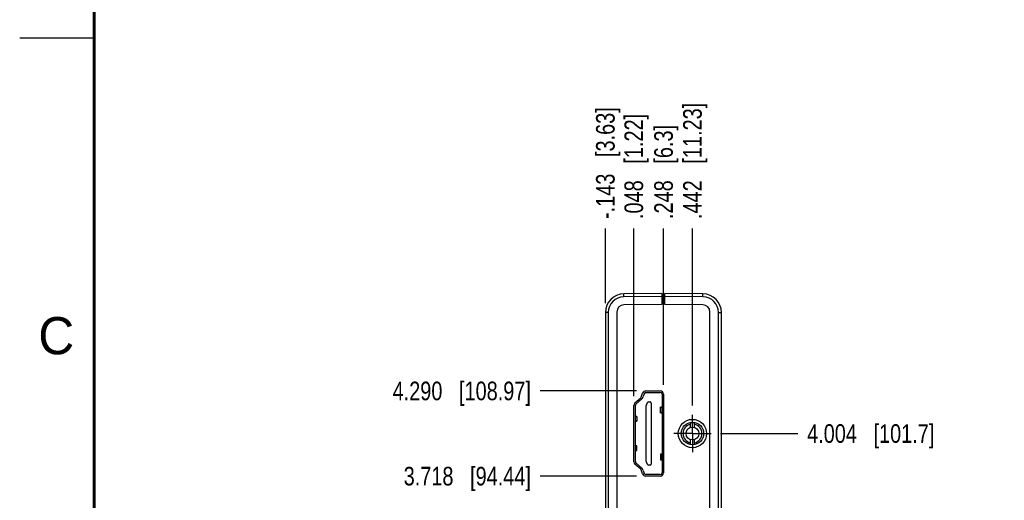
# Model space of a CAD drawing. Header units: inches. Extents: x 0 to 22, y 0 to 17.
# Tile 5 of 61: x 0 to 6.6, y 9.6 to 12.9. Entities that reach past the tile are written whole.
import ezdxf

# ---------------------------------------------------------------- set-up
doc = ezdxf.new("R2010")
doc.units = ezdxf.units.IN
doc.header["$LTSCALE"] = 1.21
doc.header["$MEASUREMENT"] = 0
doc.linetypes.add('CENTER', pattern=[0.6, 0.375, -0.075, 0.075, -0.075])
doc.layers.get('0').update_dxf_attribs({"linetype": 'CONTINUOUS'})
doc.layers.add('02___PRT_ALL_AXES', color=7, linetype='CONTINUOUS')
doc.layers.add('DIMENSIONS', color=7, linetype='CONTINUOUS')
doc.styles.get("Standard").update_dxf_attribs({"font": 'txt', "width": 0.8})
doc.styles.add('TEXTSTYLE_2', font='txt')
doc.dimstyles.new('DIMSTYLE_2', dxfattribs={"dimtxt": 0.125, "dimasz": 0.18, "dimexe": 0.18, "dimexo": 0.0625, "dimgap": 0.09, "dimtad": 0, "dimtih": 1, "dimtoh": 1, "dimdec": 3, "dimzin": 4, "dimdsep": 46, "dimtxsty": 'STANDARD', "dimblk": '_FILLED', "dimblk1": '_FILLED', "dimblk2": '_FILLED', "dimcen": 0.09, "dimadec": 0, "dimazin": 0, "dimtp": 0.01, "dimtm": 0.01, "dimtfac": 1, "dimtdec": 3, "dimtofl": 0, "dimtmove": 0, "dimatfit": 3, "dimldrblk": '_FILLED', "dimfxl": 1, "dimtolj": 1, "dimtzin": 4, "dimarcsym": 0})

# ---------------------------------------------------------------- blocks, each defined once
blk = doc.blocks.new('*D12')
at = {"layer": 'DIMENSIONS', "color": 2, "linetype": 'CONTINUOUS'}
blk.add_line((4.7077, 10.0931), (5.228, 10.0931), dxfattribs=at)
at = {"layer": 'DIMENSIONS', "color": 2, "linetype": 'CONTINUOUS', "insert": (5.2905, 10.1556), "char_height": 0.125, "width": 1.325, "attachment_point": 1, "line_spacing_factor": 0.9}
blk.add_mtext('4.004{\\Ftxt.shx;\\W1.000000;\\H0.125000; }[101.7]', dxfattribs=at)
blk = doc.blocks.new('_FILLED')
at = {"color": 0, "linetype": 'BYBLOCK'}
blk.add_solid([(0, 0), (-1, 0.174), (-1, -0.174)], dxfattribs=at)
blk = doc.blocks.new('*D15')
at = {"layer": 'DIMENSIONS', "color": 2, "linetype": 'CONTINUOUS'}
blk.add_line((4.5201, 10.2807), (4.5201, 11.4705), dxfattribs=at)
at = {"layer": 'DIMENSIONS', "color": 2, "linetype": 'CONTINUOUS', "insert": (4.4576, 11.533), "char_height": 0.125, "width": 1.225, "attachment_point": 1, "rotation": 90, "line_spacing_factor": 0.9}
blk.add_mtext('.442{\\Ftxt.shx;\\W1.000000;\\H0.125000; }[11.23]', dxfattribs=at)
blk = doc.blocks.new('*D16')
at = {"layer": 'DIMENSIONS', "color": 2, "linetype": 'CONTINUOUS'}
blk.add_line((4.3259, 10.4195), (4.3259, 11.4705), dxfattribs=at)
at = {"layer": 'DIMENSIONS', "color": 2, "linetype": 'CONTINUOUS', "insert": (4.2634, 11.533), "char_height": 0.125, "width": 1.025, "attachment_point": 1, "rotation": 90, "line_spacing_factor": 0.9}
blk.add_mtext('.248{\\Ftxt.shx;\\W1.000000;\\H0.125000; }[6.3]', dxfattribs=at)
blk = doc.blocks.new('*D17')
at = {"layer": 'DIMENSIONS', "color": 2, "linetype": 'CONTINUOUS'}
blk.add_line((4.1259, 10.3446), (4.1259, 11.4705), dxfattribs=at)
at = {"layer": 'DIMENSIONS', "color": 2, "linetype": 'CONTINUOUS', "insert": (4.0634, 11.533), "char_height": 0.125, "width": 1.125, "attachment_point": 1, "rotation": 90, "line_spacing_factor": 0.9}
blk.add_mtext('.048{\\Ftxt.shx;\\W1.000000;\\H0.125000; }[1.22]', dxfattribs=at)
blk = doc.blocks.new('*D18')
at = {"layer": 'DIMENSIONS', "color": 2, "linetype": 'CONTINUOUS'}
blk.add_line((4.1436, 9.807), (3.4974, 9.807), dxfattribs=at)
at = {"layer": 'DIMENSIONS', "color": 2, "linetype": 'CONTINUOUS', "insert": (3.4349, 9.8695), "char_height": 0.125, "width": 1.325, "attachment_point": 3, "line_spacing_factor": 0.9}
blk.add_mtext('3.718{\\Ftxt.shx;\\W1.000000;\\H0.125000; }[94.44]', dxfattribs=at)
blk = doc.blocks.new('*D19')
at = {"layer": 'DIMENSIONS', "color": 2, "linetype": 'CONTINUOUS'}
blk.add_line((4.1436, 10.379), (3.4974, 10.379), dxfattribs=at)
at = {"layer": 'DIMENSIONS', "color": 2, "linetype": 'CONTINUOUS', "insert": (3.4349, 10.4415), "char_height": 0.125, "width": 1.425, "attachment_point": 3, "line_spacing_factor": 0.9}
blk.add_mtext('4.290{\\Ftxt.shx;\\W1.000000;\\H0.125000; }[108.97]', dxfattribs=at)
blk = doc.blocks.new('*D20')
at = {"layer": 'DIMENSIONS', "color": 2, "linetype": 'CONTINUOUS'}
blk.add_line((3.9349, 10.9683), (3.9349, 11.4705), dxfattribs=at)
at = {"layer": 'DIMENSIONS', "color": 2, "linetype": 'CONTINUOUS', "insert": (3.8724, 11.533), "char_height": 0.125, "width": 1.225, "attachment_point": 1, "rotation": 90, "line_spacing_factor": 0.9}
blk.add_mtext('-.143{\\Ftxt.shx;\\W1.000000;\\H0.125000; }[3.63]', dxfattribs=at)

msp = doc.modelspace()

# ---------------------------------------------------------------- linework, layer by layer
at = {"color": 2, "linetype": 'CONTINUOUS'}
msp.add_line((0, 12.75), (0.5, 12.75), dxfattribs=at)
at = {"color": 7, "linetype": 'CONTINUOUS'}
for p, q in [((4.3149, 11.033), (4.0588, 11.0308)), ((4.3149, 11.033), (4.3149, 10.9591)), ((4.3349, 10.996), (4.3149, 10.996)), ((4.3349, 10.9591), (4.3349, 11.033)), ((4.591, 11.0308), (4.3349, 11.033)), ((4.3149, 10.9591), (4.0595, 10.9569)), ((4.5903, 10.9569), (4.3349, 10.9591)), ((3.9349, 10.9058), (3.9349, 6.0942)), ((4.0119, 10.9089), (4.0119, 6.0911)), ((4.6379, 6.0911), (4.6379, 10.9089)), ((4.7149, 6.0942), (4.7149, 10.9058)), ((4.1333, 10.2986), (4.1723, 10.3329)), ((4.1773, 10.323), (4.1404, 10.2905)), ((4.1787, 10.3429), (4.1851, 10.3635)), ((4.1949, 10.3603), (4.1889, 10.3409)), ((4.2061, 10.379), (4.3039, 10.379)), ((4.2062, 10.3687), (4.3038, 10.3687)), ((4.3156, 10.3569), (4.3156, 9.8293)), ((4.3259, 10.357), (4.3259, 9.829)), ((4.1259, 9.9039), (4.1259, 10.2821)), ((4.1364, 9.9045), (4.1364, 10.2817)), ((4.2083, 10.2781), (4.2182, 10.301)), ((4.2083, 9.9081), (4.2083, 10.2781)), ((4.2255, 10.3057), (4.2358, 10.3057)), ((4.2437, 10.2978), (4.2437, 9.8884)), ((4.3049, 10.2315), (4.3049, 10.2697)), ((4.3145, 10.2713), (4.307, 10.2703)), ((4.3146, 10.2685), (4.3156, 10.2684)), ((4.1364, 10.2055), (4.1374, 10.2056)), ((4.145, 10.2076), (4.1375, 10.2088)), ((4.1471, 10.207), (4.1471, 10.1761)), ((4.307, 10.2309), (4.3145, 10.2299)), ((4.3156, 10.2327), (4.3146, 10.2327)), ((4.1374, 10.1775), (4.1364, 10.1775)), ((4.1375, 10.1742), (4.145, 10.1754)), ((4.5066, 10.1339), (4.5066, 10.1669)), ((4.5336, 10.1339), (4.5336, 10.1669)), ((4.1364, 10.0085), (4.1374, 10.0086)), ((4.145, 10.0108), (4.1375, 10.012)), ((4.1471, 9.9793), (4.1471, 10.0101)), ((4.5066, 10.0193), (4.5066, 10.0523)), ((4.5336, 10.0193), (4.5336, 10.0523)), ((4.1364, 9.9808), (4.1374, 9.9808)), ((4.1375, 9.9773), (4.145, 9.9786)), ((4.3049, 9.9547), (4.3049, 9.9165)), ((4.3145, 9.9563), (4.307, 9.9553)), ((4.3156, 9.9535), (4.3146, 9.9535)), ((4.1723, 9.8531), (4.1333, 9.8874)), ((4.1404, 9.8957), (4.1773, 9.8632)), ((4.2182, 9.8852), (4.2083, 9.9081)), ((4.2358, 9.8805), (4.2255, 9.8805)), ((4.307, 9.9159), (4.3145, 9.9149)), ((4.3156, 9.9178), (4.3146, 9.9177)), ((4.1851, 9.8225), (4.1787, 9.8431)), ((4.1889, 9.8453), (4.1949, 9.8258)), ((4.3039, 9.807), (4.2061, 9.807)), ((4.3038, 9.8175), (4.2062, 9.8175))]:
    msp.add_line(p, q, dxfattribs=at)
at = {"color": 9, "linetype": 'CONTINUOUS'}
for p, q in [((4.0588, 11.0108), (4.0588, 11.0308)), ((4.3149, 11.013), (4.0588, 11.0108)), ((4.591, 11.0108), (4.3349, 11.013)), ((4.591, 11.0108), (4.591, 11.0308)), ((3.9547, 10.9058), (3.9349, 10.9058)), ((3.9547, 10.9058), (3.9547, 6.0942)), ((4.6951, 6.0942), (4.6951, 10.9058)), ((4.6951, 10.9058), (4.7149, 10.9058)), ((4.3146, 10.2685), (4.3146, 10.2327)), ((4.1374, 10.1775), (4.1374, 10.2056)), ((4.1374, 9.9808), (4.1374, 10.0086)), ((4.3146, 9.9535), (4.3146, 9.9177))]:
    msp.add_line(p, q, dxfattribs=at)
at = {"color": 7, "linetype": 'CONTINUOUS', "const_width": 0.02}
msp.add_lwpolyline([(0.5, 16.5), (0.5, 0.5)], dxfattribs=at)
at = {"color": 7, "linetype": 'CONTINUOUS'}
for radius in [0.095, 0.075, 0.043]:
    msp.add_circle((4.5201, 10.0931), radius, dxfattribs=at)
for centre, radius, start, end in [((4.0599, 10.9058), 0.125, 90.5, 180), ((4.5899, 10.9058), 0.125, 0, 89.5), ((4.0599, 10.9089), 0.048, 90.5, 180), ((4.5899, 10.9089), 0.048, 0, 89.5), ((4.1577, 10.3494), 0.022, 311.42367, 342.80146), ((4.1513, 10.3525), 0.0394, 311.34778, 342.89727), ((4.2061, 10.357), 0.022, 90, 162.80146), ((4.2062, 10.3569), 0.0118, 90, 162.89727), ((4.3038, 10.3569), 0.0118, 0, 90), ((4.3039, 10.357), 0.022, 0, 90), ((4.1479, 10.2821), 0.022, 131.42367, 180), ((4.1482, 10.2817), 0.0118, 131.34778, 180), ((4.2255, 10.2978), 0.00787, 90, 156.42182), ((4.2358, 10.2978), 0.00787, 0, 90), ((4.5201, 10.0931), 0.064, 102.1773, 257.8227), ((4.5201, 10.0931), 0.064, 282.1773, 77.8227), ((4.1479, 9.9039), 0.022, 180, 228.57633), ((4.1482, 9.9045), 0.0118, 180, 228.65222), ((4.1513, 9.8337), 0.0394, 17.10273, 48.65222), ((4.2255, 9.8884), 0.00787, 203.57818, 270), ((4.2358, 9.8884), 0.00787, 270, 360), ((4.1577, 9.8366), 0.022, 17.19854, 48.57633), ((4.2061, 9.829), 0.022, 197.19854, 270), ((4.2062, 9.8293), 0.0118, 197.10273, 270), ((4.3038, 9.8293), 0.0118, 270, 360), ((4.3039, 9.829), 0.022, 270, 360)]:
    msp.add_arc(centre, radius, start, end, dxfattribs=at)
at = {"color": 9, "linetype": 'CONTINUOUS'}
for centre, start, end in [((4.0597, 10.9058), 90.49937, 180.00076), ((4.5901, 10.9058), 359.99937, 89.50076)]:
    msp.add_arc(centre, 0.105, start, end, dxfattribs=at)
at = {"color": 7, "linetype": 'CONTINUOUS'}
for centre, major_axis, ratio, start_param, end_param in [((4.3443, 10.2697), (0.0394, 0), 0.046632, 2.809983, 3.857178), ((4.2959, 10.2716), (0.0197, 0), 0.046632, -0.331613, 0), ((4.1561, 10.2092), (0.0197, 0), 0.0538, -3.141593, -2.80998), ((4.3443, 10.2315), (0.0394, 0), 0.046632, 2.426008, 3.473203), ((4.2959, 10.2296), (0.0197, 0), 0.046632, 0, 0.331613), ((4.1561, 10.1739), (0.0197, 0), 0.0538, 2.80998, 3.141593), ((4.1561, 10.0124), (0.0197, 0), 0.057004, 3.141593, 3.473205), ((4.1077, 10.0101), (0.0394, 0), 0.057004, -0.715585, 0.331616), ((4.1561, 9.977), (0.0197, 0), 0.057004, 2.80998, 3.141593), ((4.1077, 9.9793), (0.0394, 0), 0.057004, 5.95157, 6.99877), ((4.2959, 9.9566), (0.0197, 0), 0.046632, -0.331609, 0), ((4.2959, 9.9146), (0.0197, 0), 0.046632, 0, 0.331608)]:
    msp.add_ellipse(centre, major_axis=major_axis, ratio=ratio, start_param=start_param, end_param=end_param, dxfattribs=at)
for points, knots in [([(4.1374, 10.2056), (4.1382, 10.2056), (4.1392, 10.2057), (4.1406, 10.2058), (4.1415, 10.2059), (4.1424, 10.206), (4.1432, 10.206), (4.1439, 10.2061), (4.1446, 10.2062), (4.1452, 10.2063), (4.1457, 10.2064), (4.146, 10.2065), (4.1463, 10.2065), (4.1465, 10.2066), (4.1466, 10.2066), (4.1467, 10.2067), (4.1469, 10.2067), (4.1469, 10.2068), (4.147, 10.2068), (4.1471, 10.2069), (4.1471, 10.2069), (4.1471, 10.2069), (4.1471, 10.2069), (4.1471, 10.207), (4.1471, 10.207)], [0, 0, 0, 0, 0.222517, 0.324214, 0.419273, 0.507509, 0.588757, 0.662867, 0.729706, 0.789162, 0.841145, 0.885596, 0.90499, 0.922499, 0.938132, 0.951904, 0.963842, 0.973998, 0.982461, 0.989388, 0.992361, 0.995069, 0.997586, 1, 1, 1, 1]), ([(4.1471, 10.207), (4.1471, 10.207), (4.1471, 10.207), (4.1471, 10.207), (4.1471, 10.2071), (4.147, 10.2071), (4.147, 10.2071), (4.1469, 10.2072), (4.1468, 10.2072), (4.1467, 10.2073), (4.1466, 10.2073), (4.1464, 10.2074), (4.1462, 10.2074), (4.1459, 10.2075), (4.1454, 10.2076), (4.1451, 10.2076), (4.145, 10.2076)], [0, 0, 0, 0, 0.009529, 0.019409, 0.041348, 0.0677, 0.099504, 0.137374, 0.18168, 0.232635, 0.290358, 0.354921, 0.426367, 0.589985, 0.78125, 1, 1, 1, 1]), ([(4.1471, 10.1761), (4.1471, 10.1761), (4.1471, 10.1761), (4.1471, 10.1761), (4.1471, 10.1762), (4.1471, 10.1762), (4.147, 10.1762), (4.1469, 10.1763), (4.1469, 10.1763), (4.1467, 10.1764), (4.1466, 10.1764), (4.1465, 10.1765), (4.1463, 10.1765), (4.146, 10.1766), (4.1457, 10.1766), (4.1452, 10.1767), (4.1446, 10.1768), (4.1439, 10.1769), (4.1432, 10.177), (4.1424, 10.1771), (4.1415, 10.1772), (4.1406, 10.1772), (4.1392, 10.1774), (4.1382, 10.1774), (4.1374, 10.1775)], [0, 0, 0, 0, 0.002414, 0.004931, 0.007639, 0.010612, 0.017539, 0.026002, 0.036158, 0.048096, 0.061868, 0.077501, 0.09501, 0.114404, 0.158855, 0.210838, 0.270294, 0.337133, 0.411243, 0.492491, 0.580727, 0.675786, 0.777483, 1, 1, 1, 1]), ([(4.145, 10.1754), (4.1451, 10.1754), (4.1454, 10.1755), (4.1459, 10.1756), (4.1462, 10.1756), (4.1464, 10.1757), (4.1466, 10.1757), (4.1467, 10.1758), (4.1468, 10.1758), (4.1469, 10.1759), (4.147, 10.1759), (4.147, 10.1759), (4.1471, 10.176), (4.1471, 10.176), (4.1471, 10.1761), (4.1471, 10.1761), (4.1471, 10.1761)], [0, 0, 0, 0, 0.21875, 0.410015, 0.573633, 0.645079, 0.709642, 0.767365, 0.81832, 0.862626, 0.900496, 0.9323, 0.958652, 0.980591, 0.990471, 1, 1, 1, 1]), ([(4.3049, 9.9547), (4.3049, 9.9547), (4.3049, 9.9547), (4.3049, 9.9548), (4.3049, 9.9548), (4.3049, 9.9548), (4.305, 9.9548), (4.305, 9.9549), (4.3051, 9.9549), (4.3052, 9.955), (4.3053, 9.955), (4.3054, 9.955), (4.3056, 9.9551), (4.3058, 9.9551), (4.3061, 9.9552), (4.3066, 9.9553), (4.3069, 9.9553), (4.307, 9.9553)], [0, 0, 0, 0, 0.008403, 0.017211, 0.026776, 0.037369, 0.062346, 0.093195, 0.130457, 0.174441, 0.225316, 0.283175, 0.348069, 0.420028, 0.585168, 0.778561, 1, 1, 1, 1]), ([(4.3146, 9.9535), (4.3138, 9.9536), (4.3125, 9.9536), (4.3108, 9.9538), (4.3096, 9.9539), (4.3088, 9.9539), (4.3081, 9.954), (4.3074, 9.9541), (4.3068, 9.9542), (4.3064, 9.9542), (4.3061, 9.9543), (4.3059, 9.9543), (4.3057, 9.9544), (4.3055, 9.9544), (4.3054, 9.9544), (4.3053, 9.9545), (4.3051, 9.9545), (4.3051, 9.9546), (4.305, 9.9546), (4.3049, 9.9546), (4.3049, 9.9547), (4.3049, 9.9547), (4.3049, 9.9547), (4.3049, 9.9547), (4.3049, 9.9547)], [0, 0, 0, 0, 0.223384, 0.420863, 0.509401, 0.590906, 0.665226, 0.732223, 0.79178, 0.8438, 0.86696, 0.888213, 0.907554, 0.924985, 0.94051, 0.95414, 0.965894, 0.975813, 0.98397, 0.990499, 0.993231, 0.995671, 0.997894, 1, 1, 1, 1]), ([(4.3146, 9.9177), (4.3138, 9.9177), (4.3125, 9.9176), (4.3108, 9.9175), (4.3096, 9.9174), (4.3088, 9.9173), (4.3081, 9.9172), (4.3074, 9.9172), (4.3068, 9.9171), (4.3064, 9.917), (4.3061, 9.917), (4.3059, 9.9169), (4.3057, 9.9169), (4.3055, 9.9168), (4.3054, 9.9168), (4.3053, 9.9168), (4.3051, 9.9167), (4.3051, 9.9167), (4.305, 9.9166), (4.3049, 9.9166), (4.3049, 9.9166), (4.3049, 9.9165), (4.3049, 9.9165), (4.3049, 9.9165), (4.3049, 9.9165)], [0, 0, 0, 0, 0.223384, 0.420863, 0.509401, 0.590906, 0.665226, 0.732223, 0.79178, 0.8438, 0.86696, 0.888213, 0.907554, 0.924985, 0.94051, 0.95414, 0.965894, 0.975813, 0.98397, 0.990499, 0.993231, 0.995671, 0.997894, 1, 1, 1, 1]), ([(4.3049, 9.9165), (4.3049, 9.9165), (4.3049, 9.9165), (4.3049, 9.9165), (4.3049, 9.9164), (4.3049, 9.9164), (4.305, 9.9164), (4.305, 9.9163), (4.3051, 9.9163), (4.3052, 9.9163), (4.3053, 9.9162), (4.3054, 9.9162), (4.3056, 9.9162), (4.3058, 9.9161), (4.3061, 9.916), (4.3066, 9.916), (4.3069, 9.9159), (4.307, 9.9159)], [0, 0, 0, 0, 0.008403, 0.017211, 0.026776, 0.037369, 0.062346, 0.093196, 0.130457, 0.174441, 0.225316, 0.283175, 0.348069, 0.420028, 0.585168, 0.778561, 1, 1, 1, 1])]:
    msp.add_open_spline(points, degree=3, knots=knots, dxfattribs=at)
at = {"layer": '02___PRT_ALL_AXES', "color": 7, "linetype": 'CENTER'}
for q in [(4.5201, 10.2182), (4.395, 10.0931), (4.5201, 9.968), (4.6452, 10.0931)]:
    msp.add_line((4.5201, 10.0931), q, dxfattribs=at)

# ---------------------------------------------------------------- texts
at = {"color": 2, "linetype": 'CONTINUOUS', "insert": (0.125, 10.875), "char_height": 0.25, "width": 0.25, "attachment_point": 1, "line_spacing_factor": 0.9, "style": 'TEXTSTYLE_2'}
msp.add_mtext('C', dxfattribs=at)

# ---------------------------------------------------------------- dimensions: what is measured, and where the dimension line sits
at = {"layer": 'DIMENSIONS', "color": 2, "linetype": 'CONTINUOUS'}
dim = msp.add_ordinate_dim(feature_location=(3.9349, 10.9683), offset=(0, 0.5022), dtype=1, origin=(4.0779, 10.9058), text='-<>', dimstyle='DIMSTYLE_2', dxfattribs=at)
dim.commit()
dim.dimension.update_dxf_attribs({"geometry": '*D20', "text_midpoint": (3.9349, 12.1455)})
for feature_location, offset, dtype, origin, picture, middle in [((4.5201, 10.2807), (0, 1.1898), 1, (4.0779, 10.2182), '*D15', (4.5201, 12.1455)), ((4.1259, 10.3446), (0, 1.1259), 1, (4.0779, 10.2821), '*D17', (4.1259, 12.0955)), ((4.3259, 10.4195), (0, 1.051), 1, (4.0779, 10.357), '*D16', (4.3259, 12.0455)), ((4.1436, 10.379), (-0.6462, 0), 0, (4.2061, 6.089), '*D19', (2.4224, 10.379)), ((4.7077, 10.0931), (0.5203, 0), 0, (4.6452, 6.089), '*D12', (5.953, 10.0931)), ((4.1436, 9.807), (-0.6462, 0), 0, (4.2061, 6.089), '*D18', (2.4724, 9.807))]:
    dim = msp.add_ordinate_dim(feature_location=feature_location, offset=offset, dtype=dtype, origin=origin, dimstyle='DIMSTYLE_2', dxfattribs=at)
    dim.commit()
    dim.dimension.update_dxf_attribs({"geometry": picture, "text_midpoint": middle})

doc.saveas('drawing.dxf')
